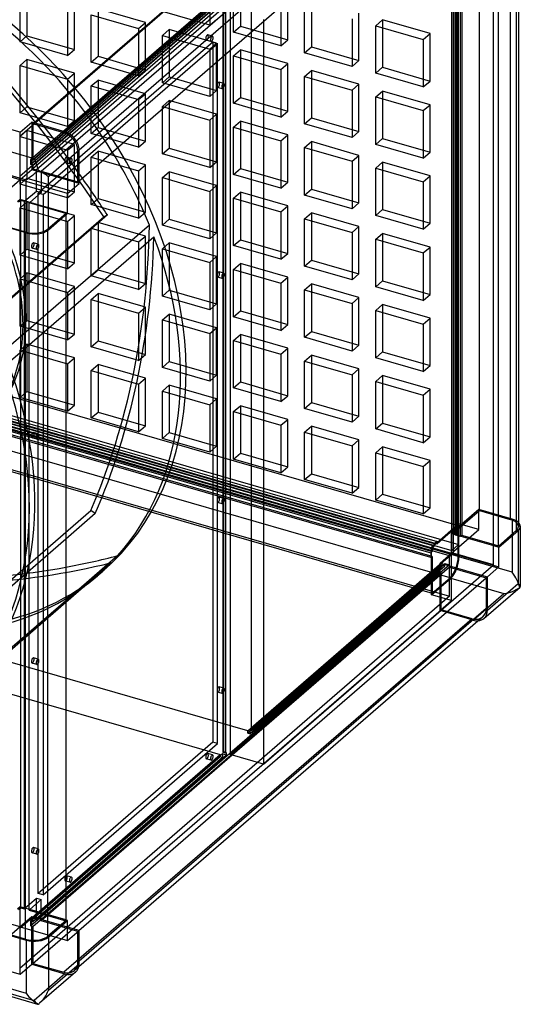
# Model space of a CAD drawing. Header units: millimetres. Extents: x -481 to 481, y -545 to 545.
# Tile 3 of 4: x 115 to 481, y -545 to 175. Entities that reach past the tile are written whole.
import ezdxf

# ---------------------------------------------------------------- set-up
doc = ezdxf.new("R2010")
doc.units = ezdxf.units.MM
doc.layers.add('HIDDEN', color=7, linetype='Continuous')
doc.layers.add('THICK', color=7, linetype='Continuous')

msp = doc.modelspace()

# ---------------------------------------------------------------- linework, layer by layer
at = {"layer": 'HIDDEN'}
for p, q in [((114.93, 89.51), (428.93, 361.44)), ((435.43, -208.84), (435.43, 335.03)), ((450.66, -183.96), (450.66, 332.54)), ((421.03, 330.35), (122.83, 72.1)), ((422.76, 329.85), (124.56, 71.6)), ((430.43, -213.17), (430.43, 330.7)), ((431.53, 328.65), (431.53, -215.22)), ((473.18, 326.04), (473.18, -190.46)), ((130.63, 63.79), (428.83, 322.04)), ((431.43, 317.88), (431.43, -198.62)), ((433.16, 317.38), (433.16, -199.12)), ((433.43, -196.89), (433.43, 319.61)), ((435.16, -197.39), (435.16, 319.11)), ((431.66, 316.08), (431.66, -200.42)), ((433.26, -202.03), (433.26, 314.46)), ((434.26, -201.17), (434.26, 315.33)), ((436.73, 313.46), (436.73, -203.03)), ((437.73, 314.33), (437.73, -202.17)), ((253.76, 205.03), (253.76, 170.39)), ((276.08, 204.36), (276.08, 169.72)), ((120.2, 197.4), (120.2, 162.76)), ((271.08, 165.39), (271.08, 200.03)), ((284.03, 200.91), (284.03, -342.95)), ((310.72, 159.72), (310.72, 194.36)), ((115.2, 158.43), (115.2, 193.07)), ((122.83, 68.64), (261.43, 188.67)), ((124.56, 68.14), (263.16, 188.17)), ((154.84, 152.76), (154.84, 187.4)), ((305.72, 190.03), (305.72, 155.39)), ((328.04, 189.36), (328.04, 154.72)), ((261.43, 186.94), (114.93, 60.06)), ((263.16, 185.57), (124.56, 65.54)), ((265.76, 184.82), (127.16, 64.79)), ((149.84, 183.07), (149.84, 148.43)), ((172.16, 182.4), (172.16, 147.76)), ((206.8, 172.4), (172.16, 182.4)), ((253.76, 170.39), (219.12, 180.39)), ((263.53, -360.71), (263.53, 183.16)), ((264.03, -360.28), (264.03, 183.59)), ((265.26, 182.66), (265.26, -361.21)), ((268.73, 181.66), (268.73, 152.39)), ((323.04, 150.39), (323.04, 185.03)), ((167.16, 143.43), (167.16, 178.07)), ((167.16, 178.07), (201.8, 168.07)), ((253.76, 170.39), (258.76, 174.72)), ((292.97, 174.66), (292.97, 173.39)), ((357.69, 175.03), (357.69, 140.39)), ((362.69, 144.72), (362.69, 179.36)), ((375.01, 170.03), (380.01, 174.36)), ((380.01, 174.36), (380.01, 139.72)), ((414.65, 164.36), (380.01, 174.36)), ((201.8, 168.07), (206.8, 172.4)), ((201.8, 168.07), (201.8, 133.43)), ((206.8, 137.76), (206.8, 172.4)), ((219.12, 163.07), (224.12, 167.4)), ((224.12, 167.4), (224.12, 132.76)), ((258.76, 157.4), (224.12, 167.4)), ((271.08, 165.39), (276.08, 169.72)), ((276.08, 169.72), (310.72, 159.72)), ((375.01, 135.39), (375.01, 170.03)), ((375.01, 170.03), (409.65, 160.03)), ((115.2, 158.43), (120.2, 162.76)), ((149.84, 148.43), (115.2, 158.43)), ((120.2, 162.76), (154.84, 152.76)), ((219.12, 128.43), (219.12, 163.07)), ((219.12, 163.07), (253.76, 153.07)), ((254.67, 158.52), (251.21, 159.52)), ((255.78, 162.36), (252.32, 163.36)), ((305.72, 155.39), (271.08, 165.39)), ((305.72, 155.39), (310.72, 159.72)), ((409.65, 160.03), (414.65, 164.36)), ((409.65, 160.03), (409.65, 125.39)), ((414.65, 129.72), (414.65, 164.36)), ((256.01, 158.19), (128.51, 47.77)), ((131.98, 46.77), (259.48, 157.19)), ((149.84, 148.43), (154.84, 152.76)), ((253.76, 153.07), (258.76, 157.4)), ((253.76, 153.07), (253.76, 118.43)), ((256.01, 158.19), (256.01, 141.38)), ((256.01, 158.19), (259.48, 157.19)), ((258.76, 122.76), (258.76, 157.4)), ((259.48, 144.38), (259.48, 157.19)), ((271.08, 148.07), (276.08, 152.4)), ((276.08, 152.4), (276.08, 117.76)), ((310.72, 142.4), (276.08, 152.4)), ((323.04, 150.39), (328.04, 154.72)), ((328.04, 154.72), (362.69, 144.72)), ((115.2, 141.1), (120.2, 145.43)), ((120.2, 145.43), (120.2, 110.79)), ((154.84, 135.43), (120.2, 145.43)), ((167.16, 143.43), (172.16, 147.76)), ((172.16, 147.76), (206.8, 137.76)), ((271.08, 113.43), (271.08, 148.07)), ((271.08, 148.07), (305.72, 138.07)), ((357.69, 140.39), (323.04, 150.39)), ((357.69, 140.39), (362.69, 144.72)), ((115.2, 106.46), (115.2, 141.1)), ((115.2, 141.1), (149.84, 131.1)), ((201.8, 133.43), (167.16, 143.43)), ((201.8, 133.43), (206.8, 137.76)), ((305.72, 138.07), (310.72, 142.4)), ((305.72, 138.07), (305.72, 103.43)), ((310.72, 107.76), (310.72, 142.4)), ((323.04, 133.07), (328.04, 137.4)), ((328.04, 137.4), (328.04, 102.76)), ((362.69, 127.4), (328.04, 137.4)), ((375.01, 135.39), (380.01, 139.72)), ((380.01, 139.72), (414.65, 129.72)), ((149.84, 131.1), (154.84, 135.43)), ((149.84, 131.1), (149.84, 96.46)), ((154.84, 100.79), (154.84, 135.43)), ((167.16, 126.1), (172.16, 130.43)), ((172.16, 130.43), (172.16, 95.79)), ((206.8, 120.43), (172.16, 130.43)), ((219.12, 128.43), (224.12, 132.76)), ((224.12, 132.76), (258.76, 122.76)), ((323.04, 98.43), (323.04, 133.07)), ((323.04, 133.07), (357.69, 123.07)), ((409.65, 125.39), (375.01, 135.39)), ((409.65, 125.39), (414.65, 129.72)), ((167.16, 91.46), (167.16, 126.1)), ((167.16, 126.1), (201.8, 116.1)), ((253.76, 118.43), (219.12, 128.43)), ((253.76, 118.43), (258.76, 122.76)), ((262.92, 124.09), (259.46, 125.09)), ((264.03, 127.94), (260.57, 128.94)), ((357.69, 123.07), (362.69, 127.4)), ((357.69, 123.07), (357.69, 88.43)), ((362.69, 92.76), (362.69, 127.4)), ((375.01, 118.07), (380.01, 122.4)), ((380.01, 122.4), (380.01, 87.76)), ((414.65, 112.4), (380.01, 122.4)), ((201.8, 116.1), (206.8, 120.43)), ((201.8, 116.1), (201.8, 81.46)), ((206.8, 85.79), (206.8, 120.43)), ((219.12, 111.1), (224.12, 115.43)), ((224.12, 115.43), (224.12, 80.79)), ((258.76, 105.43), (224.12, 115.43)), ((271.08, 113.43), (276.08, 117.76)), ((276.08, 117.76), (310.72, 107.76)), ((375.01, 83.43), (375.01, 118.07)), ((375.01, 118.07), (409.65, 108.07)), ((115.2, 106.46), (120.2, 110.79)), ((120.2, 110.79), (154.84, 100.79)), ((219.12, 76.46), (219.12, 111.1)), ((219.12, 111.1), (253.76, 101.1)), ((305.72, 103.43), (271.08, 113.43)), ((409.65, 108.07), (414.65, 112.4)), ((409.65, 108.07), (409.65, 73.43)), ((414.65, 77.76), (414.65, 112.4)), ((149.84, 96.46), (115.2, 106.46)), ((149.84, 96.46), (154.84, 100.79)), ((253.76, 101.1), (258.76, 105.43)), ((253.76, 101.1), (253.76, 66.46)), ((258.76, 70.79), (258.76, 105.43)), ((305.72, 103.43), (310.72, 107.76)), ((323.04, 98.43), (328.04, 102.76)), ((328.04, 102.76), (362.69, 92.76)), ((123.7, 99.56), (123.7, 71.85)), ((124.56, 98.45), (125.31, 99.1)), ((147.08, 91.95), (124.56, 98.45)), ((124.56, 98.45), (124.56, 71.6)), ((167.16, 91.46), (172.16, 95.79)), ((172.16, 95.79), (206.8, 85.79)), ((271.08, 96.1), (276.08, 100.43)), ((271.08, 61.46), (271.08, 96.1)), ((271.08, 96.1), (305.72, 86.1)), ((276.08, 100.43), (276.08, 65.79)), ((310.72, 90.43), (276.08, 100.43)), ((357.69, 88.43), (323.04, 98.43)), ((115.2, 89.14), (120.2, 93.47)), ((115.2, 54.5), (115.2, 89.14)), ((115.2, 89.14), (149.84, 79.14)), ((115.3, 57.65), (115.3, 92.29)), ((120.2, 93.47), (120.2, 58.83)), ((154.84, 83.47), (120.2, 93.47)), ((147.83, 92.6), (147.08, 91.95)), ((201.8, 81.46), (167.16, 91.46)), ((305.72, 86.1), (310.72, 90.43)), ((310.72, 55.79), (310.72, 90.43)), ((357.69, 88.43), (362.69, 92.76)), ((375.01, 83.43), (380.01, 87.76)), ((380.01, 87.76), (414.65, 77.76)), ((149.84, 79.14), (154.84, 83.47)), ((149.84, 79.14), (149.84, 44.5)), ((154.84, 48.83), (154.84, 83.47)), ((158.34, 79.31), (157.47, 78.56)), ((201.8, 81.46), (206.8, 85.79)), ((219.12, 76.46), (224.12, 80.79)), ((224.12, 80.79), (258.76, 70.79)), ((305.72, 86.1), (305.72, 51.46)), ((323.04, 81.1), (328.04, 85.43)), ((323.04, 46.46), (323.04, 81.1)), ((323.04, 81.1), (357.69, 71.1)), ((328.04, 85.43), (328.04, 50.79)), ((362.69, 75.43), (328.04, 85.43)), ((409.65, 73.43), (375.01, 83.43)), ((122.83, 72.1), (122.83, 68.64)), ((123.7, 71.85), (122.83, 72.1)), ((152.78, 73.16), (149.32, 74.16)), ((157.47, 56.04), (157.47, 78.56)), ((167.16, 74.14), (172.16, 78.47)), ((167.16, 39.5), (167.16, 74.14)), ((167.16, 74.14), (201.8, 64.14)), ((172.16, 78.47), (172.16, 43.83)), ((206.8, 68.47), (172.16, 78.47)), ((253.76, 66.46), (219.12, 76.46)), ((357.69, 71.1), (362.69, 75.43)), ((362.69, 40.79), (362.69, 75.43)), ((409.65, 73.43), (414.65, 77.76)), ((123.7, 64.92), (115.3, 57.65)), ((123.7, 68.39), (122.83, 68.64)), ((124.56, 71.6), (123.7, 71.85)), ((123.7, 71.85), (123.7, 68.39)), ((123.7, 68.39), (124.56, 68.14)), ((123.7, 68.39), (123.7, 64.92)), ((127.16, 63.92), (123.7, 64.92)), ((124.56, 68.14), (124.56, 65.54)), ((124.56, 65.54), (127.16, 64.79)), ((127.16, 64.79), (127.16, 63.92)), ((151.67, 69.32), (148.21, 70.32)), ((201.8, 64.14), (206.8, 68.47)), ((206.8, 33.83), (206.8, 68.47)), ((253.76, 66.46), (258.76, 70.79)), ((271.08, 61.46), (276.08, 65.79)), ((276.08, 65.79), (310.72, 55.79)), ((357.69, 71.1), (357.69, 36.46)), ((375.01, 66.1), (380.01, 70.43)), ((375.01, 31.46), (375.01, 66.1)), ((375.01, 66.1), (409.65, 56.1)), ((380.01, 70.43), (380.01, 35.79)), ((414.65, 60.43), (380.01, 70.43)), ((115.3, 57.65), (95.3, 40.33)), ((115.3, 57.65), (100.75, 61.85)), ((115.2, 54.5), (120.2, 58.83)), ((115.3, 57.65), (115.3, 43.1)), ((149.94, 47.65), (115.3, 57.65)), ((120.2, 58.83), (154.84, 48.83)), ((127.16, 49.37), (127.16, 63.92)), ((130.63, 62.92), (127.16, 63.92)), ((130.63, 62.92), (130.63, 63.79)), ((130.63, 63.79), (157.47, 56.04)), ((130.63, 62.92), (130.63, 48.37)), ((158.34, 54.92), (130.63, 62.92)), ((201.8, 64.14), (201.8, 29.5)), ((219.12, 59.14), (224.12, 63.47)), ((219.12, 24.5), (219.12, 59.14)), ((219.12, 59.14), (253.76, 49.14)), ((224.12, 63.47), (224.12, 28.83)), ((258.76, 53.47), (224.12, 63.47)), ((305.72, 51.46), (271.08, 61.46)), ((409.65, 56.1), (414.65, 60.43)), ((414.65, 25.79), (414.65, 60.43)), ((149.84, 44.5), (115.2, 54.5)), ((157.47, 56.04), (158.34, 56.79)), ((253.76, 49.14), (258.76, 53.47)), ((258.76, 18.83), (258.76, 53.47)), ((305.72, 51.46), (310.72, 55.79)), ((323.04, 46.46), (328.04, 50.79)), ((328.04, 50.79), (362.69, 40.79)), ((409.65, 56.1), (409.65, 21.46)), ((118.76, 42.1), (127.16, 49.37)), ((122.23, 41.1), (130.63, 48.37)), ((127.16, 49.37), (130.63, 48.37)), ((128.51, -463.62), (128.51, 47.77)), ((131.98, 46.77), (128.51, 47.77)), ((131.98, 46.77), (131.98, -464.62)), ((149.84, 44.5), (154.84, 48.83)), ((167.16, 39.5), (172.16, 43.83)), ((172.16, 43.83), (206.8, 33.83)), ((253.76, 49.14), (253.76, 14.5)), ((271.08, 44.14), (276.08, 48.47)), ((271.08, 9.5), (271.08, 44.14)), ((271.08, 44.14), (305.72, 34.14)), ((276.08, 48.47), (276.08, 13.83)), ((310.72, 38.47), (276.08, 48.47)), ((357.69, 36.46), (323.04, 46.46)), ((115.3, 43.1), (113.3, 41.37)), ((115.66, 42.42), (114.16, 41.12)), ((115.2, 37.18), (120.2, 41.51)), ((115.2, 2.54), (115.2, 37.18)), ((115.2, 37.18), (149.84, 27.18)), ((118.76, 42.1), (115.3, 43.1)), ((115.66, -474.08), (115.66, 42.42)), ((118.26, 41.67), (115.66, 42.42)), ((118.76, 42.1), (118.26, 41.67)), ((118.26, 41.67), (118.26, -474.83)), ((122.23, 41.1), (118.76, 42.1)), ((120.2, 41.51), (120.2, 6.87)), ((154.84, 31.51), (120.2, 41.51)), ((121.73, 40.67), (122.23, 41.1)), ((121.73, -475.83), (121.73, 40.67)), ((148.57, 32.92), (121.73, 40.67)), ((149.94, 33.1), (122.23, 41.1)), ((201.8, 29.5), (167.16, 39.5)), ((305.72, 34.14), (310.72, 38.47)), ((310.72, 3.83), (310.72, 38.47)), ((357.69, 36.46), (362.69, 40.79)), ((69.82, -61.76), (176.32, 30.47)), ((135.57, 21.66), (148.57, 32.92)), ((148.57, 32.92), (148.57, 31.92)), ((149.84, 27.18), (154.84, 31.51)), ((154.84, -3.13), (154.84, 31.51)), ((179.01, 31.87), (176.32, 30.47)), ((201.8, 29.5), (206.8, 33.83)), ((219.12, 24.5), (224.12, 28.83)), ((224.12, 28.83), (258.76, 18.83)), ((305.72, 34.14), (305.72, -0.5)), ((323.04, 29.14), (328.04, 33.47)), ((323.04, -5.5), (323.04, 29.14)), ((323.04, 29.14), (357.69, 19.14)), ((328.04, 33.47), (328.04, -1.17)), ((362.69, 23.47), (328.04, 33.47)), ((375.01, 31.46), (380.01, 35.79)), ((409.65, 21.46), (375.01, 31.46)), ((380.01, 35.79), (414.65, 25.79)), ((96.66, 25.96), (119.18, 19.46)), ((135.57, 20.68), (135.57, 21.66)), ((149.84, 27.18), (149.84, -7.46)), ((167.16, 22.18), (172.16, 26.51)), ((167.16, -12.46), (167.16, 22.18)), ((167.16, 22.18), (201.8, 12.18)), ((172.16, 26.51), (172.16, -8.13)), ((206.8, 16.51), (172.16, 26.51)), ((253.76, 14.5), (219.12, 24.5)), ((357.69, 19.14), (362.69, 23.47)), ((362.69, -11.17), (362.69, 23.47)), ((409.65, 21.46), (414.65, 25.79)), ((119.18, 18.88), (119.18, 19.46)), ((201.8, 12.18), (206.8, 16.51)), ((206.8, -18.13), (206.8, 16.51)), ((253.76, 14.5), (258.76, 18.83)), ((357.69, 19.14), (357.69, -15.5)), ((375.01, 14.14), (380.01, 18.47)), ((380.01, 18.47), (380.01, -16.17)), ((414.65, 8.47), (380.01, 18.47)), ((127.42, 6.75), (123.96, 7.75)), ((128.53, 10.59), (125.07, 11.59)), ((201.8, 12.18), (201.8, -22.46)), ((219.12, 7.18), (224.12, 11.51)), ((224.12, 11.51), (224.12, -23.13)), ((258.76, 1.51), (224.12, 11.51)), ((271.08, 9.5), (276.08, 13.83)), ((305.72, -0.5), (271.08, 9.5)), ((276.08, 13.83), (310.72, 3.83)), ((375.01, -20.5), (375.01, 14.14)), ((375.01, 14.14), (409.65, 4.14)), ((409.65, 4.14), (414.65, 8.47)), ((414.65, -26.17), (414.65, 8.47)), ((148.57, 5.52), (72.51, -60.36)), ((115.2, 2.54), (120.2, 6.87)), ((149.84, -7.46), (115.2, 2.54)), ((120.2, 6.87), (154.84, -3.13)), ((219.12, -27.46), (219.12, 7.18)), ((219.12, 7.18), (253.76, -2.82)), ((253.76, -2.82), (258.76, 1.51)), ((258.76, -33.13), (258.76, 1.51)), ((305.72, -0.5), (310.72, 3.83)), ((409.65, 4.14), (409.65, -30.5)), ((149.84, -7.46), (154.84, -3.13)), ((253.76, -2.82), (253.76, -37.46)), ((271.08, -7.82), (276.08, -3.49)), ((276.08, -3.49), (276.08, -38.13)), ((310.72, -13.49), (276.08, -3.49)), ((323.04, -5.5), (328.04, -1.17)), ((357.69, -15.5), (323.04, -5.5)), ((328.04, -1.17), (362.69, -11.17)), ((115.2, -14.78), (120.2, -10.45)), ((120.2, -10.45), (120.2, -45.09)), ((154.84, -20.45), (120.2, -10.45)), ((167.16, -12.46), (172.16, -8.13)), ((201.8, -22.46), (167.16, -12.46)), ((172.16, -8.13), (206.8, -18.13)), ((262.92, -14.47), (259.46, -13.47)), ((264.03, -10.63), (260.57, -9.63)), ((271.08, -42.46), (271.08, -7.82)), ((271.08, -7.82), (305.72, -17.82)), ((305.72, -17.82), (310.72, -13.49)), ((310.72, -48.13), (310.72, -13.49)), ((357.69, -15.5), (362.69, -11.17)), ((115.2, -49.42), (115.2, -14.78)), ((115.2, -14.78), (149.84, -24.78)), ((149.84, -24.78), (154.84, -20.45)), ((154.84, -55.09), (154.84, -20.45)), ((201.8, -22.46), (206.8, -18.13)), ((305.72, -17.82), (305.72, -52.46)), ((323.04, -22.82), (328.04, -18.49)), ((328.04, -18.49), (328.04, -53.13)), ((362.69, -28.49), (328.04, -18.49)), ((375.01, -20.5), (380.01, -16.17)), ((409.65, -30.5), (375.01, -20.5)), ((380.01, -16.17), (414.65, -26.17)), ((148.57, -28.47), (103.2, -67.76)), ((149.84, -24.78), (149.84, -59.42)), ((167.16, -29.78), (172.16, -25.45)), ((172.16, -25.45), (172.16, -60.09)), ((206.8, -35.45), (172.16, -25.45)), ((219.12, -27.46), (224.12, -23.13)), ((253.76, -37.46), (219.12, -27.46)), ((224.12, -23.13), (258.76, -33.13)), ((323.04, -57.46), (323.04, -22.82)), ((323.04, -22.82), (357.69, -32.82)), ((357.69, -32.82), (362.69, -28.49)), ((362.69, -63.13), (362.69, -28.49)), ((409.65, -30.5), (414.65, -26.17)), ((167.16, -64.42), (167.16, -29.78)), ((167.16, -29.78), (201.8, -39.78)), ((201.8, -39.78), (206.8, -35.45)), ((206.8, -70.09), (206.8, -35.45)), ((253.76, -37.46), (258.76, -33.13)), ((357.69, -32.82), (357.69, -67.46)), ((375.01, -37.82), (380.01, -33.49)), ((380.01, -33.49), (380.01, -68.13)), ((414.65, -43.49), (380.01, -33.49)), ((106.49, -76.21), (148.57, -39.77)), ((201.8, -39.78), (201.8, -74.42)), ((219.12, -44.78), (224.12, -40.45)), ((224.12, -40.45), (224.12, -75.09)), ((258.76, -50.45), (224.12, -40.45)), ((271.08, -42.46), (276.08, -38.13)), ((305.72, -52.46), (271.08, -42.46)), ((276.08, -38.13), (310.72, -48.13)), ((375.01, -72.46), (375.01, -37.82)), ((375.01, -37.82), (409.65, -47.82)), ((-81.25, -45.83), (435.25, -194.93)), ((115.2, -49.42), (120.2, -45.09)), ((149.84, -59.42), (115.2, -49.42)), ((120.2, -45.09), (154.84, -55.09)), ((219.12, -79.42), (219.12, -44.78)), ((219.12, -44.78), (253.76, -54.78)), ((305.72, -52.46), (310.72, -48.13)), ((409.65, -47.82), (414.65, -43.49)), ((409.65, -47.82), (409.65, -82.46)), ((414.65, -78.13), (414.65, -43.49)), ((-113.43, -56.17), (430.43, -213.17)), ((-108.43, -51.84), (435.43, -208.84)), ((-96.75, -57.52), (419.75, -206.62)), ((149.84, -59.42), (154.84, -55.09)), ((253.76, -54.78), (258.76, -50.45)), ((253.76, -54.78), (253.76, -89.42)), ((258.76, -85.09), (258.76, -50.45)), ((271.08, -59.78), (276.08, -55.45)), ((276.08, -55.45), (276.08, -90.09)), ((310.72, -65.45), (276.08, -55.45)), ((323.04, -57.46), (328.04, -53.13)), ((357.69, -67.46), (323.04, -57.46)), ((328.04, -53.13), (362.69, -63.13)), ((428.93, -217.06), (-114.93, -60.06)), ((416.25, -211.38), (-100.25, -62.28)), ((417.75, -208.35), (-98.75, -59.25)), ((417.75, -210.08), (-98.75, -60.98)), ((-96.75, -59.25), (419.75, -208.35)), ((115.2, -66.74), (120.2, -62.41)), ((120.2, -62.41), (120.2, -97.05)), ((154.84, -72.41), (120.2, -62.41)), ((167.16, -64.42), (172.16, -60.09)), ((201.8, -74.42), (167.16, -64.42)), ((172.16, -60.09), (206.8, -70.09)), ((271.08, -94.42), (271.08, -59.78)), ((271.08, -59.78), (305.72, -69.78)), ((357.69, -67.46), (362.69, -63.13)), ((-101.25, -65.75), (415.25, -214.85)), ((415.25, -218.31), (-101.25, -69.21)), ((-100.25, -64.88), (416.25, -213.98)), ((416.25, -217.44), (-100.25, -68.34)), ((435.25, -217.44), (-81.25, -68.34)), ((115.2, -101.38), (115.2, -66.74)), ((115.2, -66.74), (149.84, -76.74)), ((201.8, -74.42), (206.8, -70.09)), ((305.72, -69.78), (310.72, -65.45)), ((305.72, -69.78), (305.72, -104.42)), ((310.72, -100.09), (310.72, -65.45)), ((323.04, -74.78), (328.04, -70.45)), ((328.04, -70.45), (328.04, -105.09)), ((362.69, -80.45), (328.04, -70.45)), ((375.01, -72.46), (380.01, -68.13)), ((380.01, -68.13), (414.65, -78.13)), ((149.84, -76.74), (154.84, -72.41)), ((149.84, -76.74), (149.84, -111.38)), ((154.84, -107.05), (154.84, -72.41)), ((167.16, -81.74), (172.16, -77.41)), ((172.16, -77.41), (172.16, -112.05)), ((206.8, -87.41), (172.16, -77.41)), ((219.12, -79.42), (224.12, -75.09)), ((224.12, -75.09), (258.76, -85.09)), ((323.04, -109.42), (323.04, -74.78)), ((323.04, -74.78), (357.69, -84.78)), ((409.65, -82.46), (375.01, -72.46)), ((409.65, -82.46), (414.65, -78.13)), ((429.25, -233.03), (-87.25, -83.93)), ((167.16, -116.38), (167.16, -81.74)), ((167.16, -81.74), (201.8, -91.74)), ((253.76, -89.42), (219.12, -79.42)), ((253.76, -89.42), (258.76, -85.09)), ((357.69, -84.78), (362.69, -80.45)), ((357.69, -84.78), (357.69, -119.42)), ((362.69, -115.09), (362.69, -80.45)), ((375.01, -89.78), (380.01, -85.45)), ((380.01, -85.45), (380.01, -120.09)), ((414.65, -95.45), (380.01, -85.45)), ((-114.93, -89.51), (428.93, -246.51)), ((201.8, -91.74), (206.8, -87.41)), ((201.8, -91.74), (201.8, -126.38)), ((206.8, -122.05), (206.8, -87.41)), ((219.12, -96.74), (224.12, -92.41)), ((224.12, -92.41), (224.12, -127.05)), ((258.76, -102.41), (224.12, -92.41)), ((271.08, -94.42), (276.08, -90.09)), ((276.08, -90.09), (310.72, -100.09)), ((375.01, -124.42), (375.01, -89.78)), ((375.01, -89.78), (409.65, -99.78)), ((-100.25, -95.19), (416.25, -244.29)), ((115.2, -101.38), (120.2, -97.05)), ((120.2, -97.05), (154.84, -107.05)), ((219.12, -131.38), (219.12, -96.74)), ((219.12, -96.74), (253.76, -106.74)), ((305.72, -104.42), (271.08, -94.42)), ((305.72, -104.42), (310.72, -100.09)), ((409.65, -99.78), (414.65, -95.45)), ((409.65, -99.78), (409.65, -134.42)), ((414.65, -130.09), (414.65, -95.45)), ((149.84, -111.38), (115.2, -101.38)), ((149.84, -111.38), (154.84, -107.05)), ((253.76, -106.74), (258.76, -102.41)), ((253.76, -106.74), (253.76, -141.38)), ((258.76, -137.05), (258.76, -102.41)), ((271.08, -111.74), (276.08, -107.41)), ((276.08, -107.41), (276.08, -142.05)), ((310.72, -117.41), (276.08, -107.41)), ((323.04, -109.42), (328.04, -105.09)), ((328.04, -105.09), (362.69, -115.09)), ((167.16, -116.38), (172.16, -112.05)), ((172.16, -112.05), (206.8, -122.05)), ((271.08, -146.38), (271.08, -111.74)), ((271.08, -111.74), (305.72, -121.74)), ((357.69, -119.42), (323.04, -109.42)), ((201.8, -126.38), (167.16, -116.38)), ((201.8, -126.38), (206.8, -122.05)), ((305.72, -121.74), (310.72, -117.41)), ((305.72, -121.74), (305.72, -156.38)), ((310.72, -152.05), (310.72, -117.41)), ((357.69, -119.42), (362.69, -115.09)), ((375.01, -124.42), (380.01, -120.09)), ((380.01, -120.09), (414.65, -130.09)), ((128.53, -127.98), (125.07, -126.98)), ((219.12, -131.38), (224.12, -127.05)), ((224.12, -127.05), (258.76, -137.05)), ((323.04, -126.74), (328.04, -122.41)), ((323.04, -161.38), (323.04, -126.74)), ((323.04, -126.74), (357.69, -136.74)), ((328.04, -122.41), (328.04, -157.05)), ((362.69, -132.41), (328.04, -122.41)), ((409.65, -134.42), (375.01, -124.42)), ((127.42, -131.82), (123.96, -130.82)), ((253.76, -141.38), (219.12, -131.38)), ((357.69, -136.74), (362.69, -132.41)), ((362.69, -167.05), (362.69, -132.41)), ((409.65, -134.42), (414.65, -130.09)), ((253.76, -141.38), (258.76, -137.05)), ((271.08, -146.38), (276.08, -142.05)), ((276.08, -142.05), (310.72, -152.05)), ((357.69, -136.74), (357.69, -171.38)), ((375.01, -141.74), (380.01, -137.41)), ((375.01, -176.38), (375.01, -141.74)), ((375.01, -141.74), (409.65, -151.74)), ((380.01, -137.41), (380.01, -172.05)), ((414.65, -147.41), (380.01, -137.41)), ((305.72, -156.38), (271.08, -146.38)), ((409.65, -151.74), (414.65, -147.41)), ((414.65, -182.05), (414.65, -147.41)), ((305.72, -156.38), (310.72, -152.05)), ((323.04, -161.38), (328.04, -157.05)), ((328.04, -157.05), (362.69, -167.05)), ((409.65, -151.74), (409.65, -186.38)), ((357.69, -171.38), (323.04, -161.38)), ((357.69, -171.38), (362.69, -167.05)), ((375.01, -176.38), (380.01, -172.05)), ((380.01, -172.05), (414.65, -182.05)), ((262.92, -179.02), (259.46, -178.02)), ((264.03, -175.17), (260.57, -174.17)), ((409.65, -186.38), (375.01, -176.38)), ((60.37, -276.23), (166.87, -184)), ((170.11, -186.17), (166.87, -184)), ((409.65, -186.38), (414.65, -182.05)), ((450.3, -183.28), (434.3, -197.14)), ((435.16, -197.39), (450.66, -183.96)), ((474.55, -190.28), (450.3, -183.28)), ((450.3, -197.83), (450.3, -183.28)), ((450.66, -183.96), (473.18, -190.46)), ((281.43, -344.8), (-262.43, -187.8)), ((435.75, -193.63), (419.75, -207.48)), ((435.75, -217.88), (435.75, -193.63)), ((450.3, -197.83), (435.75, -193.63)), ((474.55, -190.28), (474.55, -229.08)), ((435.25, -194.93), (419.75, -208.35)), ((430.3, -215.15), (450.3, -197.83)), ((432.3, -198.87), (430.3, -200.6)), ((430.3, -200.6), (433.76, -201.6)), ((430.3, -215.15), (430.3, -200.6)), ((431.43, -198.62), (433.43, -196.89)), ((431.43, -198.62), (432.3, -198.87)), ((431.66, -200.42), (433.16, -199.12)), ((434.26, -201.17), (431.66, -200.42)), ((434.3, -197.14), (432.3, -198.87)), ((433.16, -199.12), (432.3, -198.87)), ((434.3, -197.14), (433.43, -196.89)), ((433.76, -201.6), (434.26, -201.17)), ((434.3, -197.14), (435.16, -197.39)), ((435.25, -217.44), (435.25, -194.93)), ((-282.43, -205.12), (148.57, -329.54)), ((148.57, -204.82), (63.61, -278.4)), ((419.75, -206.62), (417.75, -208.35)), ((419.75, -207.48), (417.75, -209.22)), ((417.75, -209.22), (417.75, -208.35)), ((419.75, -206.62), (419.75, -207.48)), ((419.75, -208.35), (419.75, -207.48)), ((433.76, -201.6), (433.26, -202.03)), ((436.73, -203.03), (433.26, -202.03)), ((433.76, -201.6), (437.23, -202.6)), ((437.23, -202.6), (436.73, -203.03)), ((437.73, -202.17), (437.23, -202.6)), ((437.23, -202.6), (460.97, -209.46)), ((460.97, -208.88), (437.73, -202.17)), ((431.53, -215.22), (284.03, -342.95)), ((415.75, -214.41), (415.25, -214.85)), ((415.25, -214.85), (415.25, -218.31)), ((417.75, -209.22), (415.75, -210.95)), ((415.75, -214.41), (415.75, -210.95)), ((415.75, -210.95), (430.3, -215.15)), ((416.25, -213.98), (415.75, -214.41)), ((415.75, -217.88), (415.75, -214.41)), ((417.75, -210.08), (416.25, -211.38)), ((416.25, -211.38), (416.25, -213.98)), ((417.75, -209.22), (417.75, -210.08)), ((430.3, -215.15), (421.9, -222.42)), ((430.3, -215.15), (460.72, -223.93)), ((430.3, -249.79), (430.3, -215.15)), ((435.43, -208.84), (430.43, -213.17)), ((460.97, -223.72), (431.53, -215.22)), ((281.43, -344.8), (428.93, -217.06)), ((285.76, -343.45), (425.36, -222.56)), ((415.75, -217.88), (415.25, -218.31)), ((415.75, -217.88), (416.25, -217.44)), ((415.75, -245.59), (415.75, -217.88)), ((416.25, -217.44), (416.25, -244.29)), ((421.9, -222.42), (425.36, -223.42)), ((421.9, -225.89), (421.9, -222.42)), ((425.36, -222.56), (428.83, -223.56)), ((425.36, -223.42), (425.36, -222.56)), ((428.93, -246.51), (428.93, -217.06)), ((474.55, -229.08), (435.75, -217.88)), ((122.83, -487.35), (421.03, -229.1)), ((124.56, -487.85), (422.76, -229.6)), ((428.83, -223.56), (268.73, -362.21)), ((428.83, -225.29), (270.23, -362.64)), ((421.03, -225.64), (281.43, -346.53)), ((422.76, -223.54), (283.16, -344.44)), ((422.76, -226.14), (283.16, -347.03)), ((285.76, -345.19), (425.36, -224.29)), ((421.03, -229.1), (421.03, -225.64)), ((421.9, -225.89), (421.03, -225.64)), ((421.03, -229.1), (421.9, -229.35)), ((421.9, -225.89), (422.76, -226.14)), ((421.9, -229.35), (421.9, -225.89)), ((422.76, -229.6), (421.9, -229.35)), ((421.9, -257.06), (421.9, -229.35)), ((422.76, -223.54), (425.36, -224.29)), ((422.76, -226.14), (422.76, -223.54)), ((422.76, -256.45), (422.76, -229.6)), ((425.36, -223.42), (428.83, -224.42)), ((425.36, -224.29), (425.36, -223.42)), ((428.83, -224.42), (428.83, -223.56)), ((428.83, -224.42), (428.83, -225.29)), ((428.83, -224.42), (452.32, -231.21)), ((428.83, -225.29), (451.57, -231.86)), ((415.75, -245.59), (429.75, -233.47)), ((416.25, -244.29), (429.25, -233.03)), ((429.75, -233.47), (468.55, -244.67)), ((75.37, -314.25), (148.57, -250.86)), ((148.57, -249.85), (80.21, -309.05)), ((428.93, -246.51), (114.93, -518.44)), ((430.3, -249.79), (415.75, -245.59)), ((421.9, -257.06), (430.3, -249.79)), ((446.15, -264.06), (468.55, -244.67)), ((124.56, -514.7), (422.76, -256.45)), ((446.15, -264.06), (421.9, -257.06)), ((445.28, -262.95), (422.76, -256.45)), ((445.28, -262.95), (147.08, -521.2)), ((128.53, -292.52), (125.07, -291.52)), ((127.42, -296.36), (123.96, -295.36)), ((264.03, -313.74), (260.57, -312.74)), ((262.92, -317.58), (259.46, -316.58)), ((281.43, -346.53), (281.43, -344.8)), ((283.16, -344.44), (285.76, -345.19)), ((283.16, -347.03), (283.16, -344.44)), ((284.03, -342.95), (285.76, -343.45)), ((285.76, -345.19), (285.76, -343.45)), ((281.43, -346.53), (283.16, -347.03)), ((249.64, -358.72), (261.43, -362.12)), ((114.93, -489), (261.43, -362.12)), ((261.43, -363.86), (122.83, -483.89)), ((263.16, -361.76), (124.56, -481.79)), ((263.16, -364.36), (124.56, -484.39)), ((127.16, -482.54), (265.76, -362.51)), ((254.67, -366.29), (251.21, -365.29)), ((255.78, -362.45), (252.32, -361.45)), ((261.43, -362.12), (261.43, -363.86)), ((263.16, -364.36), (261.43, -363.86)), ((263.16, -361.76), (263.16, -364.36)), ((265.76, -362.51), (263.16, -361.76)), ((264.03, -360.28), (263.53, -360.71)), ((265.26, -361.21), (263.53, -360.71)), ((265.76, -360.78), (264.03, -360.28)), ((265.26, -361.21), (265.76, -360.78)), ((265.76, -360.78), (265.76, -362.51)), ((128.53, -431.08), (125.07, -430.08)), ((127.42, -434.93), (123.96, -433.93)), ((148.57, -446.24), (128.51, -463.62)), ((131.98, -464.62), (148.57, -450.24)), ((152.78, -451.65), (149.32, -450.65)), ((151.67, -455.5), (148.21, -454.5)), ((118.76, -474.4), (127.16, -467.12)), ((127.16, -481.67), (127.16, -467.12)), ((127.16, -467.12), (130.63, -468.12)), ((131.98, -464.62), (128.51, -463.62)), ((115.3, -473.4), (113.3, -475.13)), ((114.16, -475.38), (115.66, -474.08)), ((118.76, -474.4), (115.3, -473.4)), ((115.3, -487.95), (115.3, -473.4)), ((115.66, -474.08), (118.26, -474.83)), ((118.26, -474.83), (118.76, -474.4)), ((122.23, -475.4), (118.76, -474.4)), ((122.23, -475.4), (130.63, -468.12)), ((148.57, -468), (130.63, -483.54)), ((130.63, -482.67), (130.63, -468.12)), ((123.7, -480.67), (115.3, -487.95)), ((122.23, -475.4), (121.73, -475.83)), ((121.73, -475.83), (148.57, -483.58)), ((148.57, -483), (122.23, -475.4)), ((127.16, -481.67), (123.7, -480.67)), ((123.7, -484.14), (123.7, -480.67)), ((124.56, -481.79), (124.56, -484.39)), ((127.16, -482.54), (124.56, -481.79)), ((130.63, -482.67), (127.16, -481.67)), ((127.16, -481.67), (127.16, -482.54)), ((115.3, -487.95), (95.3, -505.27)), ((115.3, -487.95), (100.75, -483.75)), ((115.3, -487.95), (149.94, -497.95)), ((115.3, -522.59), (115.3, -487.95)), ((122.83, -483.89), (122.83, -487.35)), ((122.83, -483.89), (123.7, -484.14)), ((123.7, -487.6), (122.83, -487.35)), ((124.56, -484.39), (123.7, -484.14)), ((123.7, -487.6), (123.7, -484.14)), ((123.7, -487.6), (124.56, -487.85)), ((123.7, -515.31), (123.7, -487.6)), ((124.56, -487.85), (124.56, -514.7)), ((149.94, -488.25), (130.63, -482.67)), ((130.63, -483.54), (130.63, -482.67)), ((157.47, -491.29), (130.63, -483.54)), ((157.47, -491.29), (158.22, -490.64)), ((157.47, -513.81), (157.47, -491.29)), ((115.3, -522.59), (123.7, -515.31)), ((123.7, -515.31), (147.95, -522.31)), ((124.56, -514.7), (147.08, -521.2)), ((158.08, -517.15), (154.94, -519.88)), ((158.34, -513.06), (157.47, -513.81)), ((100.75, -518.39), (115.3, -522.59)), ((147.95, -522.31), (125.55, -541.71)), ((86.75, -530.51), (125.55, -541.71))]:
    msp.add_line(p, q, dxfattribs=at)
for centre, major_axis, ratio, start_param, end_param in [((-12.5, -10.83), (188.21, -217.33), 0.75, 1.357964, 2.284521), ((-325.76, -231.17), (-488.37, 563.92), 0.75, -1.74719, -1.39723), ((-325.76, -231.17), (490.99, -566.95), 0.75, 1.438081, 1.732914), ((-16.5, -14.29), (-188.21, 217.33), 0.75, -1.783628, -0.982391), ((251.76, 161.44), (-0.55, -1.92), 0.433013, -2.55359, 0.000007), ((251.76, 161.44), (-0.55, -1.92), 0.433013, 0.000007, 0.588003), ((251.76, 161.44), (-0.55, -1.92), 0.433013, -3.141586, -2.55359), ((251.76, 161.44), (-0.55, -1.92), 0.433013, 0.588003, 3.141599), ((255.23, 160.44), (0.55, 1.92), 0.433013, 0.588003, 3.141599), ((255.23, 160.44), (0.55, 1.92), 0.433013, -3.141586, -2.55359), ((255.23, 160.44), (0.55, 1.92), 0.433013, 0.000007, 0.588003), ((255.23, 160.44), (0.55, 1.92), 0.433013, -2.55359, 0.000007), ((-127, -109.99), (-188.21, 217.33), 0.75, -3.141592, -0.857072), ((260.01, 127.01), (-0.55, -1.92), 0.433013, -2.55359, 0.000007), ((260.01, 127.01), (-0.55, -1.92), 0.433013, 0.000007, 0.588003), ((260.01, 127.01), (-0.55, -1.92), 0.433013, -3.141586, -2.55359), ((260.01, 127.01), (-0.55, -1.92), 0.433013, 0.588003, 3.141599), ((-12.5, -10.83), (98.2, -113.39), 0.75, 0, 2.284521), ((-10.5, -9.09), (98.2, -113.39), 0.75, 0, 2.284521), ((147.08, 81.56), (-7.86, 9.07), 0.75, -2.427868, -0.857072), ((148.76, 72.24), (-0.55, -1.92), 0.433013, -2.55359, 0.000007), ((148.76, 72.24), (-0.55, -1.92), 0.433013, -3.141586, -2.55359), ((148.76, 72.24), (-0.55, -1.92), 0.433013, 0.588003, 3.141599), ((152.23, 71.24), (0.55, 1.92), 0.433013, 0.588003, 3.141599), ((152.23, 71.24), (0.55, 1.92), 0.433013, 0.000007, 0.588003), ((152.23, 71.24), (0.55, 1.92), 0.433013, -2.55359, 0.000007), ((148.76, 72.24), (-0.55, -1.92), 0.433013, 0.000007, 0.588003), ((152.23, 71.24), (0.55, 1.92), 0.433013, -3.141586, -2.55359), ((125.18, 24.66), (12, 0), 0.5, -2.094395, -0.523599), ((-436.27, 221.64), (-488.37, 563.92), 0.75, -2.794387, -2.444428), ((124.51, 9.67), (-0.55, -1.92), 0.433013, -2.55359, 0.000007), ((124.51, 9.67), (-0.55, -1.92), 0.433013, 0.000007, 0.588003), ((124.51, 9.67), (-0.55, -1.92), 0.433013, -3.141586, -2.55359), ((124.51, 9.67), (-0.55, -1.92), 0.433013, 0.588003, 3.141599), ((127.98, 8.67), (0.55, 1.92), 0.433013, 0.588003, 3.141599), ((127.98, 8.67), (0.55, 1.92), 0.433013, 0.000007, 0.588003), ((127.98, 8.67), (0.55, 1.92), 0.433013, -2.55359, 0.000007), ((127.98, 8.67), (0.55, 1.92), 0.433013, -3.141586, -2.55359), ((260.01, -11.55), (-0.55, -1.92), 0.433013, -2.55359, 0.000007), ((260.01, -11.55), (-0.55, -1.92), 0.433013, 0.000007, 0.588003), ((260.01, -11.55), (-0.55, -1.92), 0.433013, -3.141586, -2.55359), ((260.01, -11.55), (-0.55, -1.92), 0.433013, 0.588003, 3.141599), ((-123, -106.52), (188.21, -217.33), 0.75, 0.097681, 1.112004), ((124.51, -128.9), (-0.55, -1.92), 0.433013, -2.55359, 0.000007), ((124.51, -128.9), (-0.55, -1.92), 0.433013, -3.141586, -2.55359), ((124.51, -128.9), (-0.55, -1.92), 0.433013, 0.588003, 3.141599), ((127.98, -129.9), (0.55, 1.92), 0.433013, 0.588003, 3.141599), ((127.98, -129.9), (0.55, 1.92), 0.433013, 0.000007, 0.588003), ((127.98, -129.9), (0.55, 1.92), 0.433013, -2.55359, 0.000007), ((124.51, -128.9), (-0.55, -1.92), 0.433013, 0.000007, 0.588003), ((127.98, -129.9), (0.55, 1.92), 0.433013, -3.141586, -2.55359), ((260.01, -176.1), (-0.55, -1.92), 0.433013, -2.55359, 0.000007), ((260.01, -176.1), (-0.55, -1.92), 0.433013, 0.000007, 0.588003), ((260.01, -176.1), (-0.55, -1.92), 0.433013, -3.141586, -2.55359), ((260.01, -176.1), (-0.55, -1.92), 0.433013, 0.588003, 3.141599), ((467.18, -195.66), (-12, 0), 0.5, 3.141499, 4.18879), ((468.55, -195.48), (12, 0), 0.5, 0.481796, 1.047198), ((-127.01, 438.52), (490.99, -566.95), 0.75, -0.699992, -0.361481), ((429.25, -222.64), (-3.33, -11.53), 0.433013, 0.588003, 2.158799), ((429.75, -223.07), (3.33, 11.53), 0.433013, -2.55359, -0.982794), ((-12.5, -10.83), (188.21, -217.33), 0.75, -0.857072, 0), ((-127.01, 438.52), (-488.37, 563.92), 0.75, 2.466262, 2.725203), ((468.55, -234.27), (10.19, -13.55), 0.467176, 0.8176, 1.602998), ((-16.5, -14.29), (-188.21, 217.33), 0.75, 2.284521, 3.076786), ((468.55, -234.27), (16.24, 3.57), 0.615841, -1.705331, -0.919933), ((468.55, -234.27), (11.95, -5.46), 0.208712, -0.166737, -0.094255), ((445.28, -252.56), (7.86, -9.07), 0.75, -0.857072, 0.000079), ((446.15, -253.67), (-7.86, 9.07), 0.75, 2.284521, 2.651845), ((124.51, -293.44), (-0.55, -1.92), 0.433013, -2.55359, 0.000007), ((124.51, -293.44), (-0.55, -1.92), 0.433013, -3.141586, -2.55359), ((124.51, -293.44), (-0.55, -1.92), 0.433013, 0.588003, 3.141599), ((127.98, -294.44), (0.55, 1.92), 0.433013, 0.588003, 3.141599), ((127.98, -294.44), (0.55, 1.92), 0.433013, 0.000007, 0.588003), ((127.98, -294.44), (0.55, 1.92), 0.433013, -2.55359, 0.000007), ((124.51, -293.44), (-0.55, -1.92), 0.433013, 0.000007, 0.588003), ((127.98, -294.44), (0.55, 1.92), 0.433013, -3.141586, -2.55359), ((260.01, -314.66), (-0.55, -1.92), 0.433013, -2.55359, 0.000007), ((260.01, -314.66), (-0.55, -1.92), 0.433013, 0.000007, 0.588003), ((260.01, -314.66), (-0.55, -1.92), 0.433013, -3.141586, -2.55359), ((260.01, -314.66), (-0.55, -1.92), 0.433013, 0.588003, 3.141599), ((251.76, -363.37), (-0.55, -1.92), 0.433013, -2.55359, 0.000007), ((251.76, -363.37), (-0.55, -1.92), 0.433013, 0.000007, 0.588003), ((251.76, -363.37), (-0.55, -1.92), 0.433013, -3.141586, -2.55359), ((251.76, -363.37), (-0.55, -1.92), 0.433013, 0.588003, 3.141599), ((124.51, -432.01), (-0.55, -1.92), 0.433013, -2.55359, 0.000007), ((124.51, -432.01), (-0.55, -1.92), 0.433013, -3.141586, -2.55359), ((124.51, -432.01), (-0.55, -1.92), 0.433013, 0.588003, 3.141599), ((127.98, -433.01), (0.55, 1.92), 0.433013, 0.588003, 3.141599), ((127.98, -433.01), (0.55, 1.92), 0.433013, 0.000007, 0.588003), ((127.98, -433.01), (0.55, 1.92), 0.433013, -2.55359, 0.000007), ((124.51, -432.01), (-0.55, -1.92), 0.433013, 0.000007, 0.588003), ((127.98, -433.01), (0.55, 1.92), 0.433013, -3.141586, -2.55359), ((148.76, -452.57), (-0.55, -1.92), 0.433013, -2.55359, 0.000007), ((148.76, -452.57), (-0.55, -1.92), 0.433013, -3.141586, -2.55359), ((148.76, -452.57), (-0.55, -1.92), 0.433013, 0.588003, 3.141599), ((148.76, -452.57), (-0.55, -1.92), 0.433013, 0.000007, 0.588003), ((147.08, -510.81), (-7.86, 9.07), 0.75, -3.141514, -2.427868), ((147.08, -510.81), (-7.86, 9.07), 0.75, 2.284521, 3.141672), ((147.95, -511.92), (7.86, -9.07), 0.75, -0.857072, 0.000079), ((125.55, -531.32), (2.9, -13.22), 0.249311, -0.722537, -0.135605)]:
    msp.add_ellipse(centre, major_axis=major_axis, ratio=ratio, start_param=start_param, end_param=end_param, dxfattribs=at)
at = {"layer": 'THICK'}
for p, q in [((125.31, 99.1), (422.76, 356.7)), ((445.28, 350.2), (147.83, 92.6)), ((455.67, 336.81), (158.34, 79.31)), ((460.97, -223.72), (460.97, 317.01)), ((477.57, 316.84), (477.57, -198.66)), ((479.18, 318.24), (479.18, -195.66)), ((158.34, 56.79), (455.67, 314.29)), ((464.57, -209.92), (464.57, 306)), ((292.97, 173.39), (292.97, -369.21)), ((268.73, 152.39), (268.73, -362.21)), ((259.48, -354.2), (259.48, 144.38)), ((256.01, 141.38), (256.01, -353.2)), ((115.3, 92.29), (100.75, 96.49)), ((115.3, 92.29), (123.7, 99.56)), ((147.95, 92.56), (123.7, 99.56)), ((125.55, 73.17), (147.95, 92.56)), ((86.75, 84.37), (125.55, 73.17)), ((158.34, 79.17), (135.94, 59.77)), ((158.34, 54.92), (158.34, 79.17)), ((80.75, 68.78), (119.55, 57.58)), ((119.55, 18.78), (119.55, 57.58)), ((135.94, 20.98), (135.94, 59.77)), ((149.94, 47.65), (158.34, 54.92)), ((149.94, 33.1), (149.94, 47.65)), ((135.94, 20.98), (149.94, 33.1)), ((148.57, 31.92), (148.57, -483.58)), ((179.01, 31.87), (148.57, 5.52)), ((119.55, 18.78), (95.3, 25.78)), ((209.7, 24.47), (148.57, -28.47)), ((119.18, -497.04), (119.18, 18.88)), ((135.57, -494.84), (135.57, 20.68)), ((148.57, -39.77), (212.99, 16.02)), ((170.11, -186.17), (148.57, -204.82)), ((477.57, -198.66), (464.57, -209.92)), ((464.94, -210.6), (478.94, -198.48)), ((478.94, -198.48), (478.94, -237.27)), ((480.55, -195.48), (480.55, -239.47)), ((464.57, -209.92), (460.97, -208.88)), ((460.97, -209.46), (464.94, -210.6)), ((464.94, -225.15), (464.94, -210.6)), ((186.71, -216.82), (148.57, -249.85)), ((148.57, -250.86), (181.87, -222.02)), ((175.71, -228.15), (171.71, -231.62)), ((292.97, -369.21), (460.97, -223.72)), ((456.54, -232.42), (464.94, -225.15)), ((460.72, -223.93), (464.94, -225.15)), ((158.22, -490.64), (455.67, -233.04)), ((451.57, -231.86), (455.67, -233.04)), ((452.32, -231.21), (456.54, -232.42)), ((455.67, -233.04), (455.67, -255.56)), ((456.54, -256.67), (456.54, -232.42)), ((456.54, -256.67), (478.94, -237.27)), ((454, -262.74), (480.33, -239.94)), ((455.67, -255.56), (158.34, -513.06)), ((453.14, -261.63), (158.08, -517.15)), ((148.57, -329.54), (249.64, -358.72)), ((256.01, -353.2), (148.57, -446.24)), ((148.57, -450.24), (259.48, -354.2)), ((259.48, -354.2), (256.01, -353.2)), ((270.23, -362.64), (148.57, -468)), ((292.97, -369.21), (268.73, -362.21)), ((148.57, -483.58), (135.57, -494.84)), ((135.94, -495.52), (149.94, -483.4)), ((149.94, -483.4), (148.57, -483)), ((149.94, -497.95), (149.94, -483.4)), ((158.34, -490.67), (149.94, -488.25)), ((95.3, -490.72), (119.55, -497.72)), ((119.18, -497.04), (96.66, -490.54)), ((135.94, -495.52), (135.94, -534.32)), ((149.94, -497.95), (158.34, -490.67)), ((158.34, -514.92), (158.34, -490.67)), ((119.55, -497.72), (119.55, -536.52)), ((135.94, -534.32), (158.34, -514.92)), ((155.8, -520.99), (129.47, -543.79)), ((80.75, -525.32), (119.55, -536.52)), ((83.42, -531.65), (127.98, -544.51))]:
    msp.add_line(p, q, dxfattribs=at)
for centre, major_axis, ratio, start_param, end_param in [((263.48, 126.01), (0.55, 1.92), 0.433013, 0.588003, 3.141599), ((263.48, 126.01), (0.55, 1.92), 0.433013, -3.141586, -2.55359), ((263.48, 126.01), (0.55, 1.92), 0.433013, 0.000007, 0.588003), ((263.48, 126.01), (0.55, 1.92), 0.433013, -2.55359, 0.000007), ((147.95, 82.17), (7.86, -9.07), 0.75, 0.713724, 2.284521), ((-12.5, -10.83), (188.21, -217.33), 0.75, 0, 1.357964), ((125.55, 62.77), (2.9, -13.22), 0.249311, 1.633657, 2.419055), ((-16.5, -14.29), (-188.21, 217.33), 0.75, -1.996714, -1.783628), ((125.55, 62.77), (11.99, 9.02), 0.042828, -2.126597, -1.341199), ((125.55, 62.77), (-11.95, 5.46), 0.208712, -2.522931, -1.737533), ((-325.76, -231.17), (490.99, -566.95), 0.75, 1.394403, 1.438081), ((125.55, 23.98), (-12, 0), 0.5, 1.047198, 2.617994), ((-436.27, 221.64), (490.99, -566.95), 0.75, 0.347205, 0.685717), ((-16.5, -14.29), (-188.21, 217.33), 0.75, -3.043911, -2.029589), ((263.48, -12.55), (0.55, 1.92), 0.433013, 0.588003, 3.141599), ((263.48, -12.55), (0.55, 1.92), 0.433013, -3.141586, -2.55359), ((263.48, -12.55), (0.55, 1.92), 0.433013, 0.000007, 0.588003), ((263.48, -12.55), (0.55, 1.92), 0.433013, -2.55359, 0.000007), ((263.48, -177.1), (0.55, 1.92), 0.433013, 0.588003, 3.141599), ((263.48, -177.1), (0.55, 1.92), 0.433013, -3.141586, -2.55359), ((263.48, -177.1), (0.55, 1.92), 0.433013, 0.000007, 0.588003), ((263.48, -177.1), (0.55, 1.92), 0.433013, -2.55359, 0.000007), ((468.55, -195.48), (12, 0), 0.5, -0.000094, 0.481796), ((467.18, -195.66), (-12, 0), 0.5, 2.617994, 3.141499), ((468.55, -195.48), (12, 0), 0.5, -0.523599, -0.000094), ((-127.01, 438.52), (-488.37, 563.92), 0.75, 2.725203, 2.79156), ((-16.5, -14.29), (-188.21, 217.33), 0.75, 3.141592, 3.206399), ((-16.5, -14.29), (-188.21, 217.33), 0.75, 3.076786, 3.141592), ((468.55, -234.27), (11.95, -5.46), 0.208712, 0.095109, 0.618662), ((468.55, -234.27), (11.95, -5.46), 0.208712, -0.094255, 0.095109), ((445.28, -252.56), (7.86, -9.07), 0.75, 0.000079, 0.713724), ((446.15, -253.67), (-7.86, 9.07), 0.75, -3.141514, -2.427868), ((446.15, -253.67), (-7.86, 9.07), 0.75, 2.651845, 3.141672), ((263.48, -315.66), (0.55, 1.92), 0.433013, 0.588003, 3.141599), ((263.48, -315.66), (0.55, 1.92), 0.433013, 0.000007, 0.588003), ((263.48, -315.66), (0.55, 1.92), 0.433013, -2.55359, 0.000007), ((263.48, -315.66), (0.55, 1.92), 0.433013, -3.141586, -2.55359), ((255.23, -364.37), (0.55, 1.92), 0.433013, 0.588003, 3.141599), ((255.23, -364.37), (0.55, 1.92), 0.433013, -3.141586, -2.55359), ((255.23, -364.37), (0.55, 1.92), 0.433013, 0.000007, 0.588003), ((255.23, -364.37), (0.55, 1.92), 0.433013, -2.55359, 0.000007), ((152.23, -453.57), (0.55, 1.92), 0.433013, 0.588003, 3.141599), ((152.23, -453.57), (0.55, 1.92), 0.433013, 0.000007, 0.588003), ((152.23, -453.57), (0.55, 1.92), 0.433013, -2.55359, 0.000007), ((152.23, -453.57), (0.55, 1.92), 0.433013, -3.141586, -2.55359), ((125.18, -491.84), (-12, 0), 0.5, 1.047198, 2.617994), ((125.55, -492.52), (12, 0), 0.5, -2.094395, -0.523599), ((147.95, -511.92), (7.86, -9.07), 0.75, 0.000079, 0.713724), ((125.55, -531.32), (10.19, -13.55), 0.467176, -1.538594, -0.753196), ((125.55, -531.32), (-6.96, -15.23), 0.641742, 0.952942, 1.665859), ((125.55, -531.32), (2.9, -13.22), 0.249311, -0.135605, 0.062861), ((125.55, -531.32), (-6.96, -15.23), 0.641742, 0.880461, 0.952942)]:
    msp.add_ellipse(centre, major_axis=major_axis, ratio=ratio, start_param=start_param, end_param=end_param, dxfattribs=at)

doc.saveas('drawing.dxf')
